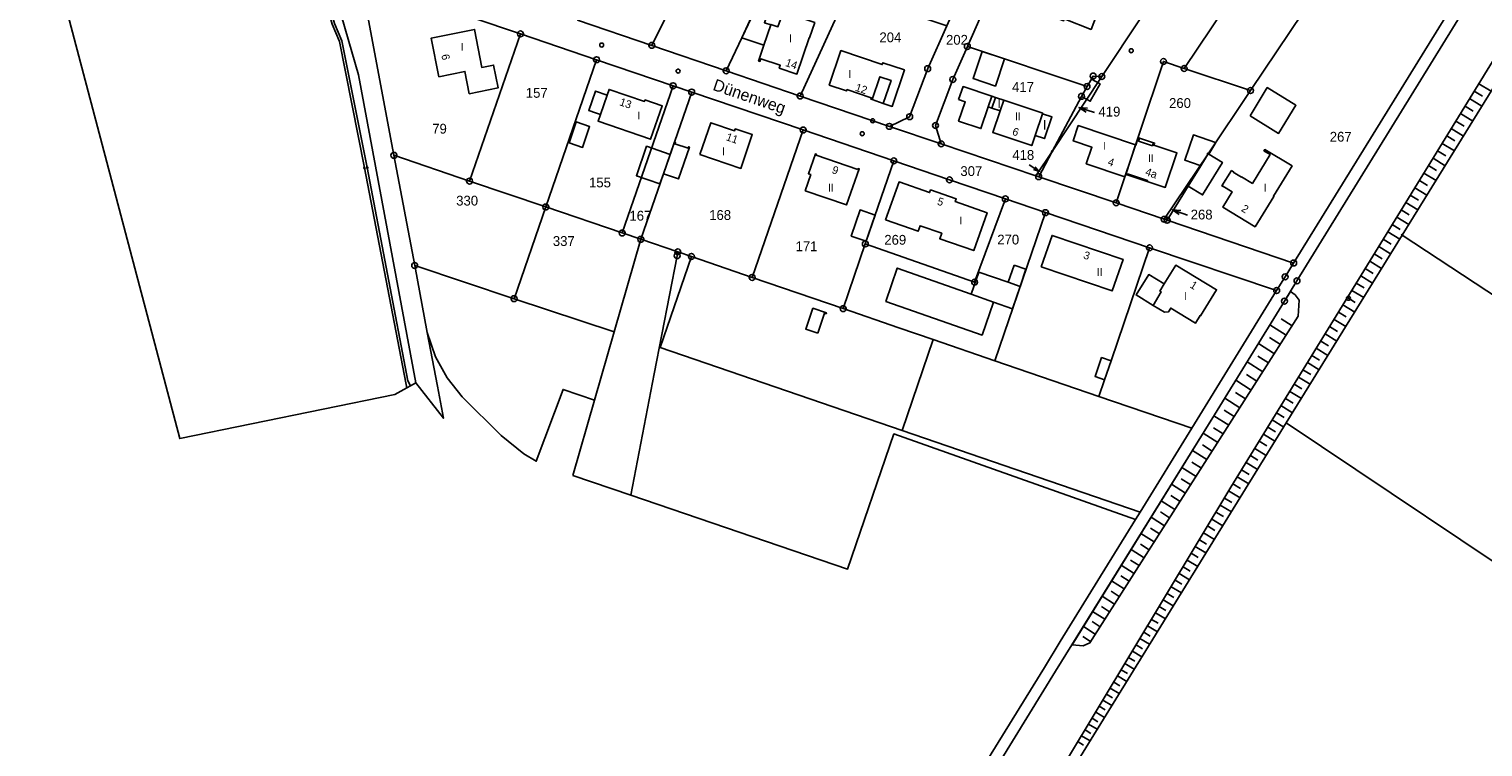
# Model space of a CAD drawing. Extents: x 2409680 to 2410243, y 5786246 to 5787235.
# Tile 2 of 7: x 2409680 to 2410050, y 5786605 to 5786788. Entities that reach past the tile are written whole.
import ezdxf

# ---------------------------------------------------------------- set-up
doc = ezdxf.new("R2010")
doc.units = 0
for name, color, linetype in [('K100-FLST_GRENZEN', 40, 'Continuous'), ('K105-FLST_NUMMERN', 40, 'Continuous'), ('K120-ALLG_TEXTE', 40, 'Continuous'), ('K125-GEB_LINIEN', 40, 'Continuous'), ('K126-TOP_LINIEN', 40, 'Continuous'), ('K130-GEB_TEXTE', 40, 'Continuous'), ('K140-KATASTERTOPO', 7, 'Continuous'), ('K145-VERM_PKTE', 7, 'Continuous')]:
    doc.layers.add(name, color=color, linetype=linetype)
doc.styles.add('SIMPLEX', font='CONTINUOUS')

# ---------------------------------------------------------------- blocks, each defined once
blk = doc.blocks.new('233')
at = {"layer": 'K105-FLST_NUMMERN', "color": 250}
for points in [[(2, 0.5, 0), (0, 0, 0), (2, -0.5, 0)], [(0, 0, 0), (4, 0, 0)]]:
    blk.add_polyline3d(points, dxfattribs=at)
blk = doc.blocks.new('128')
at = {"color": 11, "linetype": 'Continuous'}
blk.add_circle((0, 0), 0.5, dxfattribs=at)
blk = doc.blocks.new('GRENZSTEIN')
at = {"color": 250, "linetype": 'Continuous'}
blk.add_circle((0, 0), 0.75, dxfattribs=at)
blk = doc.blocks.new('251')
at = {"color": 250, "linetype": 'Continuous'}
blk.add_circle((0, 0), 0.175, dxfattribs=at)

msp = doc.modelspace()

# ---------------------------------------------------------------- linework, layer by layer
at = {"layer": 'K100-FLST_GRENZEN', "color": 250}
for points in [[(2409689.346, 5787057.474, 0), (2409697.026, 5787022.126, 0), (2409717.678, 5786945.84, 0), (2409736.671, 5786875.198, 0), (2409747.92, 5786832.927, 0), (2409757.9, 5786797.604, 0), (2409763.95, 5786776.715, 0), (2409778.558, 5786698.174, 0), (2409785.578, 5786689.164, 0), (2409784.034, 5786697.324, 0), (2409781.456, 5786711.002, 0), (2409778.237, 5786728.07, 0), (2409772.947, 5786756.166, 0), (2409765.696, 5786794.675, 0), (2409763.402, 5786805.559, 0), (2409762.158, 5786810.161, 0), (2409752.947, 5786844.414, 0), (2409748.907, 5786859.331, 0), (2409726.224, 5786943.092, 0), (2409725.162, 5786947.016, 0), (2409724.599, 5786949.096, 0), (2409702.503, 5787030.808, 0)], [(2409942.979, 5786594.967, 0), (2409996.247, 5786681.33, 0), (2410000.358, 5786687.984, 0), (2410029.923, 5786735.841, 0), (2410151.056, 5786931.913, 0), (2410182.635, 5786983.027, 0), (2410166.243, 5786988.422, 0), (2410124.468, 5786921.005, 0), (2410106.04, 5786891.267, 0), (2410077.643, 5786845.173, 0), (2410071.878, 5786835.813, 0), (2410003.076, 5786724.157, 0), (2409999.874, 5786718.982, 0), (2409982.028, 5786690, 0), (2409941.582, 5786624.67, 0), (2409880.784, 5786525.842, 0)], [(2409768.513, 5786799.532, 0), (2409805.192, 5786787.103, 0), (2409824.597, 5786780.528, 0), (2409844.081, 5786773.896, 0), (2409848.828, 5786772.282, 0), (2409877.222, 5786762.621, 0), (2409900.322, 5786754.761, 0), (2409914.517, 5786749.931, 0), (2409928.758, 5786745.049, 0), (2409938.966, 5786741.55, 0), (2409965.507, 5786732.608, 0), (2409997.895, 5786721.695, 0), (2410000.046, 5786725.184, 0), (2410002.225, 5786728.715, 0), (2409969.979, 5786739.614, 0), (2409969.244, 5786739.863, 0), (2409957.004, 5786744.042, 0), (2409937.26, 5786750.714, 0), (2409936.572, 5786750.946, 0), (2409912.41, 5786759.111, 0), (2409899.199, 5786763.538, 0), (2409876.484, 5786771.277, 0), (2409857.606, 5786777.721, 0), (2409838.668, 5786784.184, 0), (2409819.757, 5786790.639, 0)], [(2409757.225, 5786789.631, 0), (2409759.116, 5786785.179, 0), (2409765.442, 5786752.943, 0), (2409775.939, 5786698.186, 0), (2409776.222, 5786696.895, 0), (2409777.171, 5786697.414, 0), (2409776.455, 5786698.717, 0), (2409766.134, 5786753.051, 0), (2409759.642, 5786785.313, 0), (2409757.804, 5786789.8, 0)]]:
    msp.add_polyline3d(points, dxfattribs=at)
for points in [[(2410228.085, 5786605.528, 0), (2410220.306, 5786675.062, 0), (2410193.529, 5786961.822, 0), (2410188.734, 5786971.028, 0), (2410181.216, 5786973.867, 0), (2410151.056, 5786931.913, 0), (2410029.923, 5786735.841, 0), (2410228.085, 5786605.528, 0)], [(2409838.668, 5786784.184, 0), (2409864.599, 5786836.317, 0), (2409861.428, 5786837.399, 0), (2409846.609, 5786842.456, 0), (2409819.757, 5786790.639, 0), (2409838.668, 5786784.184, 0)], [(2409865.705, 5786503.032, 0), (2409871.977, 5786513.4, 0), (2409880.784, 5786525.842, 0), (2409941.582, 5786624.67, 0), (2409982.028, 5786690, 0), (2409999.874, 5786718.982, 0), (2410003.076, 5786724.157, 0), (2410071.878, 5786835.813, 0), (2410070.895, 5786839.97, 0), (2410042.789, 5786794.435, 0), (2410002.225, 5786728.715, 0), (2410000.046, 5786725.184, 0), (2409997.895, 5786721.695, 0), (2409976.274, 5786686.62, 0), (2409963.108, 5786665.26, 0), (2409961.955, 5786663.388, 0), (2409942.765, 5786632.257, 0), (2409938.734, 5786625.632, 0), (2409896.148, 5786556.725, 0), (2409863.704, 5786504.228, 0), (2409865.705, 5786503.032, 0)], [(2409857.606, 5786777.721, 0), (2409882.544, 5786830.194, 0), (2409868.338, 5786835.041, 0), (2409864.599, 5786836.317, 0), (2409838.668, 5786784.184, 0), (2409857.606, 5786777.721, 0)], [(2409949.582, 5786773.686, 0), (2409951.119, 5786776.375, 0), (2409953.342, 5786776.253, 0), (2409983.643, 5786821.976, 0), (2409979.769, 5786823.777, 0), (2409952.671, 5786836.352, 0), (2409933.571, 5786812.782, 0), (2409923.502, 5786793.944, 0), (2409919.074, 5786783.92, 0), (2409949.582, 5786773.686, 0)], [(2409685.452, 5786829.066, 0), (2409686.868, 5786828.342, 0), (2409703.475, 5786829.308, 0), (2409708.978, 5786829.321, 0), (2409741.933, 5786830.506, 0), (2409744.993, 5786830.27, 0), (2409744.997, 5786829.843, 0), (2409746.514, 5786827.711, 0), (2409747.647, 5786825.143, 0), (2409757.804, 5786789.8, 0), (2409759.642, 5786785.313, 0), (2409766.134, 5786753.051, 0), (2409776.455, 5786698.717, 0), (2409777.171, 5786697.414, 0), (2409778.558, 5786698.174, 0), (2409763.95, 5786776.715, 0), (2409757.9, 5786797.604, 0), (2409747.92, 5786832.927, 0), (2409686, 5786829.75, 0), (2409684.946, 5786829.695, 0), (2409685.452, 5786829.066, 0)], [(2409679.968, 5786829.44, 0), (2409718.358, 5786683.98, 0), (2409773.135, 5786695.204, 0), (2409776.222, 5786696.895, 0), (2409775.939, 5786698.186, 0), (2409765.442, 5786752.943, 0), (2409759.116, 5786785.179, 0), (2409757.225, 5786789.631, 0), (2409747.105, 5786824.951, 0), (2409746.043, 5786827.521, 0), (2409744.346, 5786829.561, 0), (2409741.897, 5786830.086, 0), (2409708.979, 5786828.865, 0), (2409703.473, 5786828.675, 0), (2409686.848, 5786828.073, 0), (2409685.087, 5786828.686, 0), (2409684.283, 5786829.661, 0), (2409679.968, 5786829.44, 0)], [(2409876.484, 5786771.277, 0), (2409888.521, 5786797.672, 0), (2409900.524, 5786824.059, 0), (2409892.03, 5786826.957, 0), (2409882.544, 5786830.194, 0), (2409857.606, 5786777.721, 0), (2409876.484, 5786771.277, 0)], [(2409937.26, 5786750.714, 0), (2409957.004, 5786744.042, 0), (2409969.05, 5786780.08, 0), (2409974.339, 5786778.309, 0), (2409998.897, 5786814.87, 0), (2409983.643, 5786821.976, 0), (2409953.342, 5786776.253, 0), (2409940.691, 5786757.162, 0), (2409937.26, 5786750.714, 0)], [(2409899.199, 5786763.538, 0), (2409912.41, 5786759.111, 0), (2409910.964, 5786763.766, 0), (2409915.354, 5786775.499, 0), (2409919.074, 5786783.92, 0), (2409923.502, 5786793.944, 0), (2409933.571, 5786812.782, 0), (2409926.965, 5786815.036, 0), (2409917.156, 5786796.755, 0), (2409913.807, 5786789.179, 0), (2409908.976, 5786778.256, 0), (2409904.371, 5786766.001, 0), (2409899.199, 5786763.538, 0)], [(2409991.215, 5786772.657, 0), (2410014.609, 5786807.555, 0), (2409998.897, 5786814.87, 0), (2409974.339, 5786778.309, 0), (2409991.215, 5786772.657, 0)], [(2409969.979, 5786739.614, 0), (2410002.225, 5786728.715, 0), (2410042.789, 5786794.435, 0), (2410018.134, 5786805.914, 0), (2410014.609, 5786807.555, 0), (2409991.215, 5786772.657, 0), (2409980.443, 5786756.569, 0), (2409969.979, 5786739.614, 0)], [(2409765.696, 5786794.675, 0), (2409772.947, 5786756.166, 0), (2409792.228, 5786749.603, 0), (2409805.192, 5786787.103, 0), (2409768.513, 5786799.532, 0), (2409765.696, 5786794.675, 0)], [(2409876.484, 5786771.277, 0), (2409899.199, 5786763.538, 0), (2409904.371, 5786766.001, 0), (2409908.976, 5786778.256, 0), (2409913.807, 5786789.179, 0), (2409888.521, 5786797.672, 0), (2409876.484, 5786771.277, 0)], [(2409792.228, 5786749.603, 0), (2409811.636, 5786742.996, 0), (2409824.597, 5786780.528, 0), (2409805.192, 5786787.103, 0), (2409792.228, 5786749.603, 0)], [(2409912.41, 5786759.111, 0), (2409936.572, 5786750.946, 0), (2409940.691, 5786757.162, 0), (2409948.157, 5786771.195, 0), (2409949.582, 5786773.686, 0), (2409919.074, 5786783.92, 0), (2409915.354, 5786775.499, 0), (2409910.964, 5786763.766, 0), (2409912.41, 5786759.111, 0)], [(2409811.636, 5786742.996, 0), (2409831.096, 5786736.372, 0), (2409844.081, 5786773.896, 0), (2409824.597, 5786780.528, 0), (2409811.636, 5786742.996, 0)], [(2409957.004, 5786744.042, 0), (2409969.244, 5786739.863, 0), (2409980.443, 5786756.569, 0), (2409991.215, 5786772.657, 0), (2409974.339, 5786778.309, 0), (2409969.05, 5786780.08, 0), (2409957.004, 5786744.042, 0)], [(2409940.691, 5786757.162, 0), (2409953.342, 5786776.253, 0), (2409951.119, 5786776.375, 0), (2409949.582, 5786773.686, 0), (2409948.157, 5786771.195, 0), (2409940.691, 5786757.162, 0)], [(2409835.844, 5786734.753, 0), (2409848.828, 5786772.282, 0), (2409844.081, 5786773.896, 0), (2409831.096, 5786736.372, 0), (2409835.844, 5786734.753, 0)], [(2409845.303, 5786731.562, 0), (2409848.754, 5786730.398, 0), (2409864.223, 5786725.052, 0), (2409877.222, 5786762.621, 0), (2409848.828, 5786772.282, 0), (2409835.844, 5786734.753, 0), (2409845.303, 5786731.562, 0)], [(2409864.223, 5786725.052, 0), (2409887.43, 5786717.086, 0), (2409893.076, 5786733.584, 0), (2409900.322, 5786754.761, 0), (2409877.222, 5786762.621, 0), (2409864.223, 5786725.052, 0)], [(2409937.26, 5786750.714, 0), (2409940.691, 5786757.162, 0), (2409936.572, 5786750.946, 0), (2409937.26, 5786750.714, 0)], [(2409969.979, 5786739.614, 0), (2409980.443, 5786756.569, 0), (2409969.244, 5786739.863, 0), (2409969.979, 5786739.614, 0)], [(2409778.237, 5786728.07, 0), (2409803.565, 5786719.628, 0), (2409811.636, 5786742.996, 0), (2409792.228, 5786749.603, 0), (2409772.947, 5786756.166, 0), (2409778.237, 5786728.07, 0)], [(2409893.076, 5786733.584, 0), (2409920.93, 5786723.851, 0), (2409928.758, 5786745.049, 0), (2409914.517, 5786749.931, 0), (2409900.322, 5786754.761, 0), (2409893.076, 5786733.584, 0)], [(2409803.565, 5786719.628, 0), (2409829.038, 5786711.137, 0), (2409835.844, 5786734.753, 0), (2409831.096, 5786736.372, 0), (2409811.636, 5786742.996, 0), (2409803.565, 5786719.628, 0)], [(2409887.43, 5786717.086, 0), (2409901.625, 5786712.214, 0), (2409910.378, 5786709.209, 0), (2409926.105, 5786703.812, 0), (2409938.966, 5786741.55, 0), (2409928.758, 5786745.049, 0), (2409920.93, 5786723.851, 0), (2409893.076, 5786733.584, 0), (2409887.43, 5786717.086, 0)], [(2409926.105, 5786703.812, 0), (2409952.602, 5786694.716, 0), (2409954.048, 5786698.96, 0), (2409951.616, 5786699.794, 0), (2409953.265, 5786704.63, 0), (2409955.697, 5786703.803, 0), (2409965.507, 5786732.608, 0), (2409938.966, 5786741.55, 0), (2409926.105, 5786703.812, 0)], [(2409818.512, 5786674.554, 0), (2409833.314, 5786669.516, 0), (2409839.301, 5786700.5, 0), (2409845.113, 5786730.58, 0), (2409845.303, 5786731.562, 0), (2409835.844, 5786734.753, 0), (2409829.038, 5786711.137, 0), (2409824.046, 5786693.788, 0), (2409818.512, 5786674.554, 0)], [(2410000.358, 5786687.984, 0), (2410071.587, 5786640.247, 0), (2410166.662, 5786576.54, 0), (2410235.245, 5786530.582, 0), (2410236.388, 5786531.243, 0), (2410228.085, 5786605.528, 0), (2410029.923, 5786735.841, 0), (2410000.358, 5786687.984, 0)], [(2409833.314, 5786669.516, 0), (2409888.546, 5786650.717, 0), (2409900.349, 5786685.149, 0), (2409961.955, 5786663.388, 0), (2409963.108, 5786665.26, 0), (2409902.452, 5786686.068, 0), (2409840.778, 5786707.223, 0), (2409848.754, 5786730.398, 0), (2409845.303, 5786731.562, 0), (2409845.113, 5786730.58, 0), (2409839.301, 5786700.5, 0), (2409833.314, 5786669.516, 0)], [(2409952.602, 5786694.716, 0), (2409976.274, 5786686.62, 0), (2409997.895, 5786721.695, 0), (2409965.507, 5786732.608, 0), (2409955.697, 5786703.803, 0), (2409954.048, 5786698.96, 0), (2409952.602, 5786694.716, 0)], [(2409781.456, 5786711.002, 0), (2409783.538, 5786704.777, 0), (2409786.515, 5786699.428, 0), (2409790.365, 5786694.627, 0), (2409800.255, 5786684.785, 0), (2409806.055, 5786680.059, 0), (2409809.214, 5786678.202, 0), (2409816.07, 5786696.505, 0), (2409824.046, 5786693.788, 0), (2409829.038, 5786711.137, 0), (2409803.565, 5786719.628, 0), (2409778.237, 5786728.07, 0), (2409781.456, 5786711.002, 0)], [(2409840.778, 5786707.223, 0), (2409902.452, 5786686.068, 0), (2409910.378, 5786709.209, 0), (2409901.625, 5786712.214, 0), (2409887.43, 5786717.086, 0), (2409864.223, 5786725.052, 0), (2409848.754, 5786730.398, 0), (2409840.778, 5786707.223, 0)]]:
    msp.add_polyline3d(points, close=True, dxfattribs=at)
at = {"layer": 'K125-GEB_LINIEN', "color": 250}
for points in [[(2409948.359, 5786804.76, 0), (2409940.411, 5786807.899, 0), (2409934.887, 5786793.893, 0), (2409943.588, 5786790.461, 0), (2409943.771, 5786790.924, 0), (2409950.594, 5786788.233, 0), (2409952.693, 5786793.553, 0), (2409945.801, 5786796.271, 0), (2409949.044, 5786804.494, 0), (2409948.531, 5786804.692, 0), (2409948.359, 5786804.76, 0)], [(2409867.228, 5786784.27, 0), (2409868.958, 5786789.409, 0), (2409867.372, 5786789.934, 0), (2409869.044, 5786794.891, 0), (2409866.226, 5786795.823, 0), (2409864.622, 5786792.524, 0), (2409861.645, 5786786.145, 0), (2409867.228, 5786784.27, 0)], [(2409868.958, 5786789.409, 0), (2409867.228, 5786784.27, 0), (2409865.858, 5786780.196, 0), (2409866.202, 5786780.078, 0), (2409866.445, 5786780.788, 0), (2409871.384, 5786779.103, 0), (2409871.142, 5786778.393, 0), (2409875.63, 5786776.863, 0), (2409878.729, 5786786.136, 0), (2409878.881, 5786786.085, 0), (2409880.186, 5786789.993, 0), (2409873.065, 5786792.391, 0), (2409871.762, 5786791.742, 0), (2409870.819, 5786788.921, 0), (2409868.999, 5786789.531, 0), (2409868.958, 5786789.409, 0)], [(2409784.392, 5786776.202, 0), (2409791.054, 5786777.538, 0), (2409792.154, 5786771.851, 0), (2409799.502, 5786773.324, 0), (2409798.344, 5786779.164, 0), (2409795.341, 5786778.583, 0), (2409793.501, 5786788.247, 0), (2409782.471, 5786786.057, 0), (2409784.392, 5786776.202, 0)], [(2409894.823, 5786770.37, 0), (2409896.783, 5786776.203, 0), (2409899.622, 5786775.239, 0), (2409897.664, 5786769.407, 0), (2409899.936, 5786768.638, 0), (2409903.058, 5786777.928, 0), (2409897.566, 5786779.767, 0), (2409897.398, 5786779.287, 0), (2409886.868, 5786782.867, 0), (2409883.879, 5786774.074, 0), (2409888.282, 5786772.584, 0), (2409888.401, 5786772.934, 0), (2409894.583, 5786770.841, 0), (2409894.464, 5786770.49, 0), (2409894.823, 5786770.37, 0)], [(2409928.526, 5786780.749, 0), (2409922.826, 5786782.663, 0), (2409920.543, 5786775.743, 0), (2409926.251, 5786773.797, 0), (2409928.526, 5786780.749, 0)], [(2409894.823, 5786770.37, 0), (2409897.664, 5786769.407, 0), (2409899.622, 5786775.239, 0), (2409896.783, 5786776.203, 0), (2409894.823, 5786770.37, 0)], [(2409948.157, 5786771.195, 0), (2409950.407, 5786769.928, 0), (2409952.917, 5786774.349, 0), (2409950.68, 5786775.607, 0), (2409949.582, 5786773.686, 0), (2409948.157, 5786771.195, 0)], [(2409825.559, 5786766.575, 0), (2409824.959, 5786764.858, 0), (2409838.363, 5786760.258, 0), (2409841.318, 5786768.776, 0), (2409836.922, 5786770.29, 0), (2409836.807, 5786769.921, 0), (2409827.791, 5786772.967, 0), (2409827.284, 5786771.512, 0), (2409824.345, 5786772.548, 0), (2409822.609, 5786767.618, 0), (2409824.357, 5786767, 0), (2409825.559, 5786766.575, 0)], [(2409916.838, 5786770.399, 0), (2409918.532, 5786769.814, 0), (2409916.843, 5786764.908, 0), (2409922.546, 5786762.996, 0), (2409924.418, 5786768.5, 0), (2409925.341, 5786771.214, 0), (2409917.97, 5786773.687, 0), (2409916.838, 5786770.399, 0)], [(2409991.117, 5786766.217, 0), (2409998.406, 5786761.737, 0), (2410002.807, 5786768.934, 0), (2409995.523, 5786773.415, 0), (2409991.117, 5786766.217, 0)], [(2409925.289, 5786768.21, 0), (2409927.434, 5786767.496, 0), (2409925.541, 5786761.993, 0), (2409935.493, 5786758.658, 0), (2409936.355, 5786761.205, 0), (2409938.734, 5786760.433, 0), (2409940.623, 5786765.97, 0), (2409938.239, 5786766.77, 0), (2409938.275, 5786766.874, 0), (2409928.365, 5786770.199, 0), (2409926.224, 5786770.918, 0), (2409925.289, 5786768.21, 0)], [(2409817.587, 5786759.374, 0), (2409821.004, 5786758.194, 0), (2409822.817, 5786763.497, 0), (2409819.403, 5786764.72, 0), (2409817.587, 5786759.374, 0)], [(2409824.357, 5786767, 0), (2409825.559, 5786766.575, 0)], [(2409850.921, 5786756.339, 0), (2409861.364, 5786752.816, 0), (2409864.275, 5786761.438, 0), (2409859.934, 5786762.902, 0), (2409859.776, 5786762.418, 0), (2409853.741, 5786764.463, 0), (2409850.921, 5786756.339, 0)], [(2409959.444, 5786751.314, 0), (2409961.953, 5786758.795, 0), (2409947.36, 5786763.763, 0), (2409946.061, 5786759.835, 0), (2409950.813, 5786758.212, 0), (2409949.377, 5786754.002, 0), (2409959.218, 5786750.64, 0), (2409959.444, 5786751.314, 0)], [(2409961.953, 5786758.795, 0), (2409959.444, 5786751.314, 0), (2409959.814, 5786751.191, 0), (2409959.893, 5786751.428, 0), (2409964.997, 5786749.73, 0), (2409964.918, 5786749.492, 0), (2409969.495, 5786747.969, 0), (2409972.471, 5786756.763, 0), (2409966.612, 5786758.714, 0), (2409966.798, 5786759.275, 0), (2409966.485, 5786759.379, 0), (2409966.222, 5786758.591, 0), (2409962.682, 5786759.769, 0), (2409962.944, 5786760.557, 0), (2409962.621, 5786760.664, 0), (2409961.993, 5786758.783, 0), (2409961.953, 5786758.795, 0)], [(2409978.561, 5786753.52, 0), (2409980.443, 5786756.569, 0), (2409980.581, 5786756.484, 0), (2409982.428, 5786759.392, 0), (2409982.352, 5786759.418, 0), (2409976.684, 5786761.381, 0), (2409974.498, 5786754.898, 0), (2409978.429, 5786753.565, 0), (2409978.561, 5786753.52, 0)], [(2409841.621, 5786751.471, 0), (2409843.324, 5786756.387, 0), (2409837.323, 5786758.466, 0), (2409834.727, 5786750.962, 0), (2409840.721, 5786748.871, 0), (2409841.621, 5786751.471, 0)], [(2409841.621, 5786751.471, 0), (2409845.442, 5786750.142, 0), (2409848.268, 5786758.266, 0), (2409848.032, 5786758.347, 0), (2409847.901, 5786757.97, 0), (2409844.538, 5786759.133, 0), (2409844.669, 5786759.511, 0), (2409844.434, 5786759.592, 0), (2409843.324, 5786756.387, 0), (2409841.621, 5786751.471, 0)], [(2409877.731, 5786747.136, 0), (2409888.305, 5786743.513, 0), (2409891.543, 5786752.679, 0), (2409891.259, 5786752.776, 0), (2409891.175, 5786752.53, 0), (2409880.544, 5786756.179, 0), (2409880.628, 5786756.425, 0), (2409880.344, 5786756.522, 0), (2409878.573, 5786751.466, 0), (2409879.175, 5786751.255, 0), (2409877.731, 5786747.136, 0)], [(2409975.348, 5786748.314, 0), (2409979.022, 5786746.086, 0), (2409984.076, 5786754.362, 0), (2409980.581, 5786756.484, 0), (2409980.443, 5786756.569, 0), (2409978.561, 5786753.52, 0), (2409975.348, 5786748.314, 0)], [(2409984.179, 5786748.243, 0), (2409984.205, 5786748.286, 0), (2409986.584, 5786746.85, 0), (2409984.206, 5786742.941, 0), (2409992.413, 5786737.962, 0), (2409997.2, 5786745.698, 0), (2409997.083, 5786745.769, 0), (2410001.812, 5786753.457, 0), (2409994.857, 5786757.631, 0), (2409994.667, 5786757.314, 0), (2409996.253, 5786756.364, 0), (2409991.734, 5786749.005, 0), (2409988.979, 5786750.671, 0), (2409988.948, 5786750.621, 0), (2409986.844, 5786751.894, 0), (2409986.906, 5786751.997, 0), (2409986.427, 5786752.285, 0), (2409983.956, 5786748.377, 0), (2409984.179, 5786748.243, 0)], [(2409898.254, 5786739.716, 0), (2409906.542, 5786736.828, 0), (2409907.032, 5786738.235, 0), (2409912.559, 5786736.32, 0), (2409912.065, 5786734.904, 0), (2409920.703, 5786731.894, 0), (2409924.127, 5786741.527, 0), (2409915.989, 5786744.366, 0), (2409916.236, 5786745.074, 0), (2409909.7, 5786747.355, 0), (2409909.456, 5786746.655, 0), (2409901.678, 5786749.371, 0), (2409898.254, 5786739.716, 0)], [(2409893.311, 5786734.27, 0), (2409895.595, 5786740.945, 0), (2409891.759, 5786742.264, 0), (2409889.488, 5786735.581, 0), (2409893.311, 5786734.27, 0)], [(2409937.923, 5786727.752, 0), (2409955.972, 5786721.602, 0), (2409958.771, 5786729.619, 0), (2409940.671, 5786735.738, 0), (2409937.923, 5786727.752, 0)], [(2409925.744, 5786718.771, 0), (2409920.077, 5786720.77, 0), (2409901.193, 5786727.433, 0), (2409898.319, 5786718.928, 0), (2409922.827, 5786710.358, 0), (2409925.744, 5786718.771, 0)], [(2409966.408, 5786717.927, 0), (2409969.293, 5786716.162, 0), (2409970.367, 5786716.312, 0), (2409970.93, 5786717.252, 0), (2409977.253, 5786713.421, 0), (2409978.417, 5786715.345, 0), (2409978.518, 5786715.283, 0), (2409982.589, 5786721.887, 0), (2409972.19, 5786728.164, 0), (2409969.262, 5786723.395, 0), (2409968.145, 5786721.576, 0), (2409968.486, 5786721.369, 0), (2409966.408, 5786717.927, 0)], [(2409920.077, 5786720.77, 0), (2409925.744, 5786718.771, 0), (2409930.618, 5786717.051, 0), (2409932.561, 5786722.755, 0), (2409929.487, 5786723.806, 0), (2409921.967, 5786726.378, 0), (2409920.077, 5786720.77, 0)], [(2409966.408, 5786717.927, 0), (2409968.486, 5786721.369, 0), (2409968.145, 5786721.576, 0), (2409969.262, 5786723.395, 0), (2409965.291, 5786725.784, 0), (2409962.089, 5786720.57, 0), (2409966.408, 5786717.927, 0)], [(2409880.963, 5786710.838, 0), (2409882.668, 5786715.895, 0), (2409883.097, 5786715.784, 0), (2409883.177, 5786716.021, 0), (2409879.709, 5786717.19, 0), (2409877.89, 5786711.896, 0), (2409880.963, 5786710.838, 0)]]:
    msp.add_polyline3d(points, dxfattribs=at)
for points in [[(2409824.345, 5786772.548, 0), (2409822.609, 5786767.618, 0), (2409824.357, 5786767, 0), (2409825.559, 5786766.575, 0), (2409827.284, 5786771.512, 0), (2409824.345, 5786772.548, 0)], [(2409926.224, 5786770.918, 0), (2409925.289, 5786768.21, 0), (2409927.434, 5786767.496, 0), (2409928.365, 5786770.199, 0), (2409926.224, 5786770.918, 0)], [(2409938.239, 5786766.77, 0), (2409936.355, 5786761.205, 0), (2409938.734, 5786760.433, 0), (2409940.623, 5786765.97, 0), (2409938.239, 5786766.77, 0)]]:
    msp.add_polyline3d(points, close=True, dxfattribs=at)
at = {"layer": 'K126-TOP_LINIEN', "color": 250}
for points in [[(2409924.418, 5786768.5, 0), (2409925.289, 5786768.21, 0), (2409926.224, 5786770.918, 0), (2409925.341, 5786771.214, 0), (2409924.418, 5786768.5, 0)], [(2409962.944, 5786760.557, 0), (2409962.682, 5786759.769, 0), (2409966.222, 5786758.591, 0), (2409966.485, 5786759.379, 0), (2409962.944, 5786760.557, 0)], [(2409959.893, 5786751.428, 0), (2409959.814, 5786751.191, 0), (2409964.918, 5786749.492, 0), (2409964.997, 5786749.73, 0), (2409959.893, 5786751.428, 0)], [(2409930.976, 5786728.169, 0), (2409929.487, 5786723.806, 0), (2409932.561, 5786722.755, 0), (2409934.018, 5786727.122, 0), (2409930.976, 5786728.169, 0)]]:
    msp.add_polyline3d(points, close=True, dxfattribs=at)
at = {"layer": 'K140-KATASTERTOPO', "color": 250}
for points in [[(2409877.985, 5786497.408, 0), (2409892.282, 5786520.624, 0), (2409935.544, 5786587.197, 0), (2409986.243, 5786671.594, 0), (2410084.793, 5786831.999, 0), (2410113.675, 5786878.996, 0), (2410143.567, 5786926.839, 0), (2410159.5, 5786949.228, 0), (2410176.084, 5786972.424, 0), (2410182.635, 5786983.027, 0), (2410181.216, 5786973.867, 0), (2410151.056, 5786931.913, 0), (2410029.923, 5786735.841, 0), (2410000.358, 5786687.984, 0), (2409996.247, 5786681.33, 0), (2409942.979, 5786594.967, 0), (2409941.473, 5786592.525, 0), (2409940.363, 5786590.727, 0), (2409928.208, 5786571.033, 0), (2409895.508, 5786518.057, 0), (2409877.678, 5786489.314, 0), (2409877.985, 5786497.408, 0)], [(2410003.423, 5786715.134, 0), (2409950.303, 5786631.961, 0), (2409948.612, 5786631.116, 0), (2409945.76, 5786631.418, 0), (2409982.028, 5786690, 0), (2409999.874, 5786718.982, 0), (2410001.393, 5786721.437, 0), (2410002.603, 5786720.603, 0), (2410003.606, 5786719.236, 0), (2410003.423, 5786715.134, 0)]]:
    msp.add_polyline3d(points, close=True, dxfattribs=at)
for points in [[(2410048.246, 5786772.513, 0), (2410050.34, 5786771.226, 0)], [(2410049.418, 5786774.421, 0), (2410052.564, 5786772.489, 0)], [(2410045.904, 5786768.702, 0), (2410047.992, 5786767.419, 0)], [(2410047.074, 5786770.606, 0), (2410050.211, 5786768.679, 0)], [(2410043.568, 5786764.899, 0), (2410045.649, 5786763.62, 0)], [(2410044.735, 5786766.799, 0), (2410047.862, 5786764.878, 0)], [(2410041.237, 5786761.104, 0), (2410043.312, 5786759.829, 0)], [(2410042.402, 5786763.001, 0), (2410045.519, 5786761.085, 0)], [(2410038.91, 5786757.318, 0), (2410040.979, 5786756.047, 0)], [(2410040.073, 5786759.21, 0), (2410043.181, 5786757.301, 0)], [(2410036.589, 5786753.54, 0), (2410038.652, 5786752.272, 0)], [(2410037.749, 5786755.428, 0), (2410040.848, 5786753.524, 0)], [(2410034.273, 5786749.77, 0), (2410036.329, 5786748.506, 0)], [(2410035.43, 5786751.654, 0), (2410038.519, 5786749.756, 0)], [(2410031.962, 5786746.008, 0), (2410034.012, 5786744.748, 0)], [(2410033.117, 5786747.888, 0), (2410036.196, 5786745.995, 0)], [(2410029.655, 5786742.254, 0), (2410031.699, 5786740.998, 0)], [(2410030.808, 5786744.13, 0), (2410033.878, 5786742.243, 0)], [(2410027.354, 5786738.508, 0), (2410029.392, 5786737.257, 0)], [(2410028.504, 5786740.38, 0), (2410031.565, 5786738.499, 0)], [(2410025.058, 5786734.771, 0), (2410027.089, 5786733.523, 0)], [(2410026.205, 5786736.639, 0), (2410029.257, 5786734.764, 0)], [(2410022.767, 5786731.042, 0), (2410024.792, 5786729.797, 0)], [(2410023.912, 5786732.905, 0), (2410026.954, 5786731.036, 0)], [(2410020.48, 5786727.32, 0), (2410022.5, 5786726.079, 0)], [(2410021.623, 5786729.18, 0), (2410024.656, 5786727.316, 0)], [(2410018.199, 5786723.607, 0), (2410020.212, 5786722.37, 0)], [(2410019.339, 5786725.462, 0), (2410022.363, 5786723.604, 0)], [(2410015.922, 5786719.901, 0), (2410017.929, 5786718.668, 0)], [(2410017.06, 5786721.753, 0), (2410020.075, 5786719.9, 0)], [(2410013.65, 5786716.204, 0), (2410015.652, 5786714.974, 0)], [(2410014.786, 5786718.051, 0), (2410017.792, 5786716.204, 0)], [(2410000.356, 5786710.332, 0), (2409996.187, 5786712.994, 0)], [(2410001.882, 5786712.721, 0), (2409999.076, 5786714.513, 0)], [(2410011.384, 5786712.514, 0), (2410013.379, 5786711.288, 0)], [(2410012.516, 5786714.358, 0), (2410015.514, 5786712.517, 0)], [(2409998.841, 5786707.959, 0), (2409996.088, 5786709.718, 0)], [(2410009.122, 5786708.833, 0), (2410011.111, 5786707.611, 0)], [(2410010.252, 5786710.672, 0), (2410013.24, 5786708.837, 0)], [(2409995.843, 5786703.266, 0), (2409993.141, 5786704.992, 0)], [(2409997.337, 5786705.604, 0), (2409993.245, 5786708.217, 0)], [(2410006.865, 5786705.159, 0), (2410008.848, 5786703.941, 0)], [(2410007.993, 5786706.995, 0), (2410010.972, 5786705.164, 0)], [(2409994.361, 5786700.945, 0), (2409990.346, 5786703.509, 0)], [(2410004.613, 5786701.493, 0), (2410006.59, 5786700.279, 0)], [(2410005.738, 5786703.325, 0), (2410008.708, 5786701.5, 0)], [(2409991.427, 5786696.351, 0), (2409987.488, 5786698.867, 0)], [(2409992.889, 5786698.64, 0), (2409990.237, 5786700.333, 0)], [(2410002.365, 5786697.835, 0), (2410004.336, 5786696.624, 0)], [(2410003.488, 5786699.663, 0), (2410006.449, 5786697.844, 0)], [(2409988.535, 5786691.824, 0), (2409984.671, 5786694.292, 0)], [(2409989.976, 5786694.079, 0), (2409987.375, 5786695.741, 0)], [(2410000.123, 5786694.185, 0), (2410002.088, 5786692.978, 0)], [(2410001.243, 5786696.009, 0), (2410004.195, 5786694.196, 0)], [(2409985.685, 5786687.361, 0), (2409981.893, 5786689.783, 0)], [(2409987.105, 5786689.584, 0), (2409984.553, 5786691.214, 0)], [(2409997.885, 5786690.543, 0), (2409999.844, 5786689.34, 0)], [(2409999.003, 5786692.363, 0), (2410001.946, 5786690.555, 0)], [(2409984.275, 5786685.152, 0), (2409981.767, 5786686.754, 0)], [(2409995.652, 5786686.909, 0), (2409997.605, 5786685.709, 0)], [(2409996.768, 5786688.725, 0), (2409999.702, 5786686.922, 0)], [(2409981.479, 5786680.776, 0), (2409979.013, 5786682.351, 0)], [(2409982.873, 5786682.957, 0), (2409979.143, 5786685.339, 0)], [(2409993.424, 5786683.283, 0), (2409995.371, 5786682.086, 0)], [(2409994.538, 5786685.095, 0), (2409997.463, 5786683.298, 0)], [(2409980.095, 5786678.607, 0), (2409976.426, 5786680.951, 0)], [(2409991.2, 5786679.663, 0), (2409993.143, 5786678.469, 0)], [(2409992.312, 5786681.472, 0), (2409995.229, 5786679.68, 0)], [(2409977.35, 5786674.311, 0), (2409973.742, 5786676.615, 0)], [(2409978.718, 5786676.452, 0), (2409976.292, 5786678.002, 0)], [(2409988.98, 5786676.049, 0), (2409990.919, 5786674.858, 0)], [(2409990.09, 5786677.855, 0), (2409993.001, 5786676.067, 0)], [(2409974.64, 5786670.066, 0), (2409971.09, 5786672.333, 0)], [(2409975.991, 5786672.182, 0), (2409973.605, 5786673.706, 0)], [(2409986.763, 5786672.44, 0), (2409988.697, 5786671.252, 0)], [(2409987.871, 5786674.244, 0), (2409990.776, 5786672.459, 0)], [(2409971.962, 5786665.874, 0), (2409968.471, 5786668.103, 0)], [(2409973.297, 5786667.963, 0), (2409970.95, 5786669.462, 0)], [(2409984.582, 5786668.83, 0), (2409986.506, 5786667.674, 0)], [(2409985.666, 5786670.633, 0), (2409988.572, 5786668.887, 0)], [(2409969.317, 5786661.732, 0), (2409965.885, 5786663.924, 0)], [(2409970.635, 5786663.796, 0), (2409968.328, 5786665.27, 0)], [(2409982.432, 5786665.251, 0), (2409984.328, 5786664.112, 0)], [(2409983.505, 5786667.036, 0), (2409986.369, 5786665.315, 0)], [(2409968.006, 5786659.68, 0), (2409965.737, 5786661.129, 0)], [(2409980.305, 5786661.708, 0), (2409982.172, 5786660.586, 0)], [(2409981.366, 5786663.475, 0), (2409984.188, 5786661.779, 0)], [(2409965.41, 5786655.614, 0), (2409963.179, 5786657.039, 0)], [(2409966.704, 5786657.641, 0), (2409963.329, 5786659.797, 0)], [(2409977.153, 5786656.463, 0), (2409979.894, 5786654.816, 0)], [(2409978.198, 5786658.202, 0), (2409980.039, 5786657.097, 0)], [(2409979.249, 5786659.951, 0), (2409982.03, 5786658.28, 0)], [(2409962.845, 5786651.598, 0), (2409960.651, 5786652.999, 0)], [(2409964.123, 5786653.6, 0), (2409960.805, 5786655.719, 0)], [(2409975.079, 5786653.01, 0), (2409977.779, 5786651.388, 0)], [(2409976.114, 5786654.732, 0), (2409977.927, 5786653.642, 0)], [(2409960.311, 5786647.631, 0), (2409958.154, 5786649.008, 0)], [(2409961.574, 5786649.608, 0), (2409958.311, 5786651.692, 0)], [(2409973.026, 5786649.592, 0), (2409975.686, 5786647.995, 0)], [(2409974.05, 5786651.297, 0), (2409975.837, 5786650.224, 0)], [(2409959.055, 5786645.665, 0), (2409955.848, 5786647.713, 0)], [(2409970.994, 5786646.21, 0), (2409973.614, 5786644.636, 0)], [(2409972.008, 5786647.897, 0), (2409973.768, 5786646.84, 0)], [(2409956.568, 5786641.77, 0), (2409953.415, 5786643.783, 0)], [(2409957.808, 5786643.712, 0), (2409955.688, 5786645.065, 0)], [(2409968.983, 5786642.862, 0), (2409971.564, 5786641.312, 0)], [(2409969.986, 5786644.532, 0), (2409971.72, 5786643.49, 0)], [(2409954.111, 5786637.923, 0), (2409951.012, 5786639.901, 0)], [(2409955.335, 5786639.84, 0), (2409953.252, 5786641.171, 0)], [(2409966.005, 5786637.904, 0), (2409967.687, 5786636.894, 0)], [(2409966.992, 5786639.548, 0), (2409969.534, 5786638.021, 0)], [(2409967.985, 5786641.201, 0), (2409969.693, 5786640.175, 0)], [(2409951.683, 5786634.122, 0), (2409948.638, 5786636.067, 0)], [(2409952.893, 5786636.017, 0), (2409950.845, 5786637.324, 0)], [(2409964.044, 5786634.641, 0), (2409965.701, 5786633.646, 0)], [(2409965.022, 5786636.268, 0), (2409967.526, 5786634.764, 0)], [(2409950.481, 5786632.239, 0), (2409948.468, 5786633.524, 0)], [(2409962.104, 5786631.411, 0), (2409963.735, 5786630.431, 0)], [(2409963.072, 5786633.022, 0), (2409965.537, 5786631.541, 0)], [(2409960.184, 5786628.214, 0), (2409961.79, 5786627.249, 0)], [(2409961.141, 5786629.808, 0), (2409963.569, 5786628.35, 0)], [(2409957.34, 5786623.48, 0), (2409959.693, 5786622.066, 0)], [(2409958.283, 5786625.05, 0), (2409959.864, 5786624.1, 0)], [(2409959.231, 5786626.628, 0), (2409961.621, 5786625.192, 0)], [(2409955.468, 5786620.364, 0), (2409957.785, 5786618.972, 0)], [(2409956.401, 5786621.918, 0), (2409957.958, 5786620.982, 0)], [(2409952.696, 5786615.749, 0), (2409954.205, 5786614.843, 0)], [(2409953.615, 5786617.279, 0), (2409955.896, 5786615.909, 0)], [(2409954.539, 5786618.818, 0), (2409956.072, 5786617.897, 0)], [(2409950.871, 5786612.712, 0), (2409952.356, 5786611.82, 0)], [(2409951.781, 5786614.227, 0), (2409954.026, 5786612.878, 0)], [(2409948.17, 5786608.215, 0), (2409950.344, 5786606.908, 0)], [(2409949.066, 5786609.706, 0), (2409950.527, 5786608.828, 0)], [(2409949.966, 5786611.205, 0), (2409952.176, 5786609.878, 0)], [(2409947.278, 5786606.731, 0), (2409948.716, 5786605.867, 0)]]:
    msp.add_polyline3d(points, dxfattribs=at)

# ---------------------------------------------------------------- block references
at = {"layer": 'K100-FLST_GRENZEN', "color": 250}
for name, p in [('GRENZSTEIN', (2409805.192, 5786787.103)), ('GRENZSTEIN', (2409838.668, 5786784.184)), ('GRENZSTEIN', (2409919.074, 5786783.92)), ('GRENZSTEIN', (2409824.597, 5786780.528)), ('GRENZSTEIN', (2409908.976, 5786778.256)), ('GRENZSTEIN', (2409969.05, 5786780.08)), ('GRENZSTEIN', (2409974.339, 5786778.309)), ('GRENZSTEIN', (2409857.606, 5786777.721)), ('GRENZSTEIN', (2409915.354, 5786775.499)), ('GRENZSTEIN', (2409951.119, 5786776.375)), ('GRENZSTEIN', (2409953.342, 5786776.253)), ('GRENZSTEIN', (2409844.081, 5786773.896)), ('GRENZSTEIN', (2409848.828, 5786772.282)), ('GRENZSTEIN', (2409876.484, 5786771.277)), ('GRENZSTEIN', (2409948.157, 5786771.195)), ('GRENZSTEIN', (2409949.582, 5786773.686)), ('GRENZSTEIN', (2409991.215, 5786772.657)), ('GRENZSTEIN', (2409899.199, 5786763.538)), ('GRENZSTEIN', (2409904.371, 5786766.001)), ('GRENZSTEIN', (2409910.964, 5786763.766)), ('GRENZSTEIN', (2409877.222, 5786762.621)), ('GRENZSTEIN', (2409772.947, 5786756.166)), ('GRENZSTEIN', (2409912.41, 5786759.111)), ('251', (2409940.691, 5786757.162)), ('251', (2409980.443, 5786756.569)), ('251', (2409765.442, 5786752.943)), ('251', (2409766.134, 5786753.051)), ('GRENZSTEIN', (2409900.322, 5786754.761)), ('GRENZSTEIN', (2409792.228, 5786749.603)), ('GRENZSTEIN', (2409914.517, 5786749.931)), ('251', (2409936.572, 5786750.946)), ('GRENZSTEIN', (2409937.26, 5786750.714)), ('GRENZSTEIN', (2409928.758, 5786745.049)), ('GRENZSTEIN', (2409811.636, 5786742.996)), ('GRENZSTEIN', (2409938.966, 5786741.55)), ('GRENZSTEIN', (2409957.004, 5786744.042)), ('GRENZSTEIN', (2409969.244, 5786739.863)), ('GRENZSTEIN', (2409969.979, 5786739.614)), ('GRENZSTEIN', (2409831.096, 5786736.372)), ('GRENZSTEIN', (2409835.844, 5786734.753)), ('GRENZSTEIN', (2409893.076, 5786733.584)), ('251', (2410029.923, 5786735.841)), ('GRENZSTEIN', (2409845.113, 5786730.58)), ('GRENZSTEIN', (2409845.303, 5786731.562)), ('GRENZSTEIN', (2409848.754, 5786730.398)), ('GRENZSTEIN', (2409965.507, 5786732.608)), ('GRENZSTEIN', (2409778.237, 5786728.07)), ('GRENZSTEIN', (2410002.225, 5786728.715)), ('GRENZSTEIN', (2409864.223, 5786725.052)), ('GRENZSTEIN', (2409920.93, 5786723.851)), ('GRENZSTEIN', (2410000.046, 5786725.184)), ('GRENZSTEIN', (2410003.076, 5786724.157)), ('GRENZSTEIN', (2409803.565, 5786719.628)), ('GRENZSTEIN', (2409997.895, 5786721.695)), ('GRENZSTEIN', (2409999.874, 5786718.982)), ('GRENZSTEIN', (2409887.43, 5786717.086))]:
    msp.add_blockref(name, p, dxfattribs=at)
at = {"layer": 'K105-FLST_NUMMERN', "color": 250}
for p, xscale, yscale, rotation in [((2409947.513, 5786768.324), 1.045, 1.045, 342.278), ((2409937.49, 5786752.059), 0.7909999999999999, 0.7909999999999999, 148.536), ((2409971.338, 5786742.268), 1.025, 1.025, 340.472)]:
    msp.add_blockref('233', p, dxfattribs=dict(at, xscale=xscale, yscale=yscale, rotation=rotation))
at = {"layer": 'K145-VERM_PKTE', "color": 250}
for p in [(2409825.888, 5786784.268), (2409960.837, 5786782.823), (2409845.374, 5786777.636), (2409894.958, 5786764.971), (2409892.286, 5786761.67), (2410016.2, 5786719.714)]:
    msp.add_blockref('128', p, dxfattribs=at)

# ---------------------------------------------------------------- texts
at = {"layer": 'K105-FLST_NUMMERN', "color": 250, "linetype": 'Continuous', "style": 'SIMPLEX'}
for s, p in [('204', (2409896.672, 5786784.982)), ('202', (2409913.64, 5786784.351)), ('157', (2409806.557, 5786770.833)), ('417', (2409930.465, 5786772.325)), ('419', (2409952.498, 5786766.051)), ('260', (2409970.484, 5786768.24)), ('79', (2409782.706, 5786761.702)), ('267', (2410011.439, 5786759.645)), ('418', (2409930.54, 5786755.005)), ('307', (2409917.302, 5786750.892)), ('155', (2409822.67, 5786747.988)), ('330', (2409788.815, 5786743.365)), ('167', (2409832.959, 5786739.519)), ('168', (2409853.292, 5786739.696)), ('268', (2409975.99, 5786739.819)), ('337', (2409813.451, 5786733.067)), ('171', (2409875.301, 5786731.723)), ('269', (2409897.913, 5786733.381)), ('270', (2409926.702, 5786733.446))]:
    msp.add_text(s, height=2.5, dxfattribs=at).set_placement(p)
at = {"layer": 'K120-ALLG_TEXTE', "color": 250, "linetype": 'Continuous', "style": 'SIMPLEX'}
msp.add_text('Dünenweg', height=3, rotation=341.077, dxfattribs=at).set_placement((2409853.996, 5786772.877))
at = {"layer": 'K125-GEB_LINIEN', "color": 250, "linetype": 'Continuous', "style": 'SIMPLEX'}
for p in [(2409926.709, 5786768.256), (2409938.3, 5786762.685)]:
    msp.add_text('I', height=2.5, dxfattribs=at).set_placement(p)
at = {"layer": 'K130-GEB_TEXTE', "color": 250, "linetype": 'Continuous', "style": 'SIMPLEX'}
for s, p in [('I', (2409873.623, 5786784.994)), ('I', (2409789.973, 5786782.807)), ('I', (2409888.777, 5786775.876)), ('I', (2409834.992, 5786765.331)), ('II', (2409931.206, 5786765.081)), ('I', (2409856.555, 5786756.165)), ('I', (2409953.616, 5786757.572)), ('II', (2409965.098, 5786754.429)), ('II', (2409883.542, 5786746.909)), ('I', (2409994.577, 5786746.935)), ('I', (2409917.053, 5786738.555)), ('II', (2409952.052, 5786725.423)), ('I', (2409974.339, 5786719.326))]:
    msp.add_text(s, height=2, dxfattribs=at).set_placement(p)
for s, rotation, p in [('6', 280.899, (2409785.026, 5786781.75)), ('14', 341.041, (2409872.526, 5786778.979)), ('12', 341.176, (2409890.34, 5786772.663)), ('13', 341.203, (2409830.274, 5786768.964)), ('11', 341.176, (2409857.416, 5786760.052)), ('6', 341.347, (2409930.361, 5786761.434)), ('9', 340.933, (2409884.416, 5786751.679)), ('4', 340.969, (2409954.682, 5786753.721)), ('4a', 341.374, (2409964.244, 5786751.172)), ('5', 340.672, (2409911.222, 5786743.647)), ('2', 328.644, (2409988.704, 5786742.067)), ('3', 341.176, (2409948.486, 5786729.93)), ('1', 328.761, (2409975.626, 5786722.587))]:
    msp.add_text(s, height=2, rotation=rotation, dxfattribs=at).set_placement(p)

doc.saveas('drawing.dxf')
